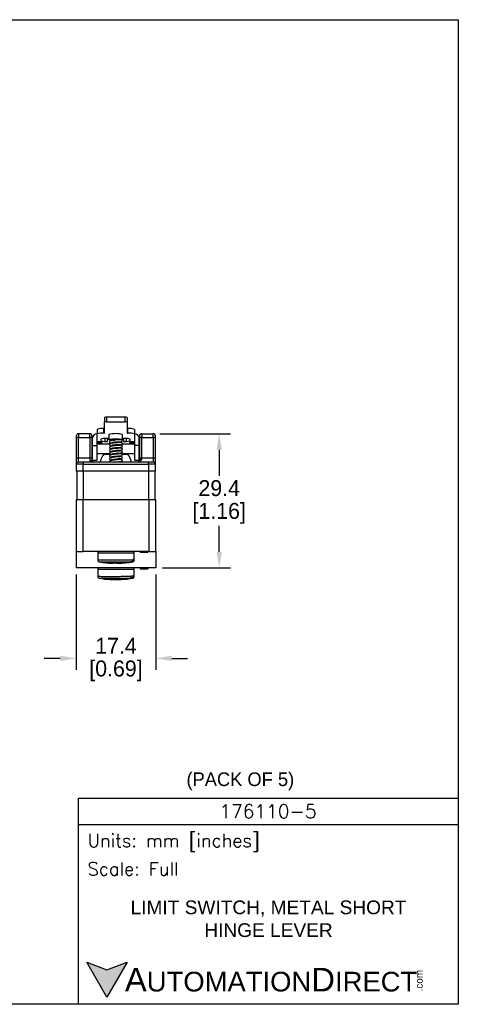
# Model space of a CAD drawing. Header units: inches. Extents: x 0 to 279, y 0 to 216.
# Tile 7 of 7: x 183 to 279, y 0 to 216. Entities that reach past the tile are written whole.
import ezdxf

# ---------------------------------------------------------------- set-up
doc = ezdxf.new("R2010")
doc.units = ezdxf.units.IN
doc.header["$LTSCALE"] = 10
doc.header["$MEASUREMENT"] = 0
doc.layers.add('DIMENSIONS', color=140, linetype='Continuous')
doc.layers.add('TEXT', color=140, linetype='Continuous')
doc.styles.add('\\M+2ABAC\\M+2A6A11', font='txt')
doc.styles.add('ROMANS', font='romans.shx')
doc.dimstyles.get("Standard").update_dxf_attribs({"dimtxt": 3.5, "dimasz": 3.5, "dimexe": 2.5, "dimexo": 1.5, "dimgap": 1, "dimtad": 0, "dimtih": 1, "dimtoh": 1, "dimdec": 1, "dimzin": 0, "dimdsep": 46, "dimtxsty": 'Standard', "dimcen": 0, "dimadec": 0, "dimazin": 0, "dimtfac": 1, "dimtdec": 1, "dimtofl": 0, "dimtmove": 0, "dimatfit": 3, "dimfxl": 0, "dimtolj": 1, "dimtzin": 0, "dimarcsym": 0})

# ---------------------------------------------------------------- blocks, each defined once
blk = doc.blocks.new('*D23')
at = {"layer": 'DEFPOINTS', "color": 0}
for p in [(195.56, 95.71), (213.01, 95.71), (213.01, 75.86)]:
    blk.add_point(p, dxfattribs=at)
at = {"layer": 'DIMENSIONS', "color": 0, "lineweight": -2}
for p, q in [((195.56, 94.21), (195.56, 73.36)), ((213.01, 94.21), (213.01, 73.36)), ((192.06, 75.86), (188.56, 75.86)), ((216.51, 75.86), (220.01, 75.86))]:
    blk.add_line(p, q, dxfattribs=at)
at = {"layer": 'DIMENSIONS', "color": 0}
for points in [[(192.06, 76.45), (192.06, 75.28), (195.56, 75.86)], [(216.51, 76.45), (216.51, 75.28), (213.01, 75.86)]]:
    blk.add_solid(points, dxfattribs=at)
at = {"layer": 'DIMENSIONS', "color": 0, "char_height": 3.5, "attachment_point": 5}
for s, insert in [('\\A1;17.4', (204.28, 78.61)), ('\\A1;[0.69]', (204.28, 73.11))]:
    blk.add_mtext(s, dxfattribs=dict(at, insert=insert))
blk = doc.blocks.new('*D24')
at = {"layer": 'DEFPOINTS', "color": 0}
for p in [(212.43, 125.11), (226.93, 125.11), (213.01, 95.71)]:
    blk.add_point(p, dxfattribs=at)
at = {"layer": 'DIMENSIONS', "color": 0, "lineweight": -2}
for p, q in [((213.93, 125.11), (229.43, 125.11)), ((226.93, 121.61), (226.93, 115.91)), ((226.93, 99.21), (226.93, 104.91)), ((214.51, 95.71), (229.43, 95.71))]:
    blk.add_line(p, q, dxfattribs=at)
at = {"layer": 'DIMENSIONS', "color": 0}
for points in [[(226.35, 121.61), (227.52, 121.61), (226.93, 125.11)], [(226.35, 99.21), (227.52, 99.21), (226.93, 95.71)]]:
    blk.add_solid(points, dxfattribs=at)
at = {"layer": 'DIMENSIONS', "color": 0, "char_height": 3.5, "attachment_point": 5}
for s, insert in [('\\A1;29.4', (226.93, 113.16)), ('\\A1;[1.16]', (226.93, 107.66))]:
    blk.add_mtext(s, dxfattribs=dict(at, insert=insert))

msp = doc.modelspace()

# ---------------------------------------------------------------- hatches: boundary and pattern name
at = {"layer": 'TEXT'}
msp.add_hatch(color=256, dxfattribs=at).paths.add_polyline_path([(206.74, 9.21), (202.31, 7.59), (197.87, 9.21), (202.31, 1.53)])

# ---------------------------------------------------------------- linework, layer by layer
for p, q in [((201.74, 128.69), (201.74, 127.69)), ((201.74, 125.23), (201.74, 127.69)), ((202.24, 128.74), (202.24, 127.75)), ((206.24, 128.74), (202.24, 128.74)), ((202.24, 127.75), (206.24, 127.75)), ((206.24, 128.74), (206.24, 127.75)), ((206.74, 128.69), (206.74, 127.69)), ((206.74, 127.69), (206.74, 125.23)), ((200.14, 126.06), (200.14, 125.07)), ((201.64, 125.23), (201.64, 126.23)), ((201.64, 126.23), (201.74, 126.23)), ((201.64, 125.23), (201.74, 125.23)), ((206.84, 126.23), (206.74, 126.23)), ((206.74, 125.23), (206.84, 125.23)), ((206.84, 126.23), (206.84, 125.23)), ((208.34, 126.06), (208.34, 125.07)), ((195.56, 124.61), (195.56, 124.19)), ((195.56, 124.19), (195.56, 119.67)), ((196.06, 125.11), (196.06, 124.27)), ((198.56, 125.11), (196.06, 125.11)), ((196.06, 119.75), (196.06, 124.27)), ((196.06, 124.27), (198.56, 124.27)), ((198.56, 124.27), (198.56, 125.11)), ((198.56, 124.27), (198.56, 119.75)), ((199.06, 124.19), (199.06, 124.61)), ((199.06, 119.67), (199.06, 124.19)), ((199.14, 122.53), (199.14, 124.13)), ((200.14, 124.13), (200.14, 125.07)), ((200.14, 122.53), (200.14, 124.13)), ((200.97, 123.93), (200.97, 123.52)), ((200.97, 123.52), (201.82, 123.41)), ((201.82, 124.04), (201.82, 123.41)), ((201.82, 123.41), (202.42, 123.41)), ((202.74, 124.04), (201.97, 124.04)), ((202.42, 124.04), (202.42, 123.82)), ((202.42, 123.41), (202.42, 123.82)), ((202.74, 124.91), (202.74, 123.82)), ((205.38, 123.81), (205.38, 123.82)), ((205.43, 123.82), (205.43, 123.82)), ((205.74, 123.82), (205.74, 124.91)), ((206.37, 124.04), (205.74, 124.04)), ((205.92, 123.82), (205.92, 124.04)), ((205.92, 123.82), (205.92, 123.41)), ((205.92, 123.41), (206.52, 123.41)), ((206.52, 124.04), (206.52, 123.41)), ((206.52, 123.41), (207.37, 123.52)), ((207.37, 123.52), (207.37, 123.93)), ((208.34, 125.07), (208.34, 124.13)), ((208.34, 124.13), (208.34, 122.53)), ((209.34, 122.53), (209.34, 124.13)), ((209.43, 124.61), (209.43, 124.19)), ((209.43, 124.19), (209.43, 119.67)), ((209.93, 125.11), (209.93, 124.27)), ((209.93, 125.11), (212.43, 125.11)), ((209.93, 119.75), (209.93, 124.27)), ((209.93, 124.27), (212.43, 124.27)), ((212.43, 124.27), (212.43, 125.11)), ((212.43, 124.27), (212.43, 119.75)), ((212.93, 124.19), (212.93, 124.61)), ((212.93, 119.67), (212.93, 124.19)), ((199.14, 122.85), (199.06, 122.85)), ((199.14, 122.53), (200.14, 122.53)), ((202.95, 122.85), (200.14, 122.85)), ((203.08, 121.19), (203.07, 121.07)), ((203.17, 121.77), (203.16, 121.73)), ((204.51, 122.6), (203.55, 122.6)), ((205.2, 122.6), (204.51, 122.6)), ((205.29, 121.99), (205.27, 122.13)), ((205.38, 121.38), (205.36, 121.51)), ((205.41, 122.75), (205.41, 122.76)), ((205.46, 120.74), (205.44, 120.91)), ((208.34, 122.85), (205.63, 122.85)), ((209.34, 122.53), (208.34, 122.53)), ((209.43, 122.85), (209.34, 122.85)), ((195.56, 119.67), (195.56, 118.41)), ((196.06, 118.91), (196.06, 119.75)), ((198.56, 119.75), (196.06, 119.75)), ((197.06, 118.91), (196.06, 118.91)), ((197.06, 118.91), (197.06, 118.41)), ((211.43, 118.91), (197.06, 118.91)), ((198.56, 119.75), (198.56, 118.91)), ((199.06, 119.32), (199.05, 119.37)), ((199.06, 120.79), (199.14, 120.79)), ((199.06, 119.41), (199.06, 119.67)), ((199.14, 119.35), (200.14, 119.35)), ((200.14, 120.79), (202.89, 120.79)), ((201.74, 120.55), (201.74, 120.79)), ((203.01, 120.63), (203, 120.55)), ((205.46, 120.79), (208.34, 120.79)), ((206.74, 120.79), (206.74, 120.55)), ((208.34, 119.35), (209.34, 119.35)), ((209.34, 120.79), (209.43, 120.79)), ((209.43, 119.67), (209.43, 119.41)), ((209.43, 118.91), (209.43, 119)), ((209.93, 119.58), (209.93, 119.75)), ((212.43, 119.75), (209.93, 119.75)), ((211.43, 118.41), (211.43, 118.91)), ((212.43, 118.91), (211.43, 118.91)), ((212.43, 119.75), (212.43, 118.91)), ((212.93, 118.41), (212.93, 119.67)), ((197.06, 118.41), (195.56, 118.41)), ((195.56, 118.41), (195.56, 116.91)), ((197.06, 116.91), (195.56, 116.91)), ((195.66, 116.91), (195.66, 110.61)), ((197.06, 118.41), (211.43, 118.41)), ((197.06, 116.91), (197.06, 118.41)), ((211.43, 116.91), (197.06, 116.91)), ((197.16, 110.61), (197.16, 116.91)), ((211.41, 116.91), (211.41, 110.61)), ((211.43, 118.41), (211.43, 116.91)), ((212.93, 118.41), (211.43, 118.41)), ((212.93, 116.91), (211.43, 116.91)), ((212.91, 110.61), (212.91, 116.91)), ((212.93, 116.91), (212.93, 118.41)), ((195.56, 110.61), (195.56, 99.31)), ((197.06, 110.61), (195.56, 110.61)), ((197.06, 99.31), (197.06, 110.61)), ((211.51, 110.61), (197.06, 110.61)), ((211.51, 110.61), (211.51, 99.31)), ((213.01, 110.61), (211.51, 110.61)), ((213.01, 99.31), (213.01, 110.61)), ((195.56, 99.31), (197.06, 99.31)), ((195.56, 99.31), (195.56, 95.71)), ((211.51, 99.31), (197.06, 99.31)), ((200.28, 99.31), (200.28, 98.91)), ((200.28, 98.91), (200.28, 97.47)), ((208.28, 98.91), (200.28, 98.91)), ((208.25, 97.51), (207.98, 97.51)), ((208.25, 97.48), (208.28, 97.47)), ((208.28, 98.91), (208.28, 99.31)), ((208.28, 97.47), (208.28, 98.91)), ((209.56, 99.11), (209.56, 99.31)), ((210.06, 99.11), (210.06, 99.31)), ((210.06, 99.11), (210.11, 99.11)), ((210.11, 99.11), (210.11, 99.31)), ((210.42, 99.11), (210.42, 99.31)), ((210.68, 99.11), (210.68, 99.31)), ((210.68, 99.11), (210.74, 99.11)), ((210.74, 99.11), (210.74, 99.31)), ((211.31, 99.11), (211.31, 99.31)), ((211.51, 99.31), (213.01, 99.31)), ((213.01, 99.31), (213.01, 95.71)), ((213.01, 95.71), (195.56, 95.71)), ((200.28, 95.71), (200.28, 95.31)), ((200.28, 95.31), (200.28, 93.86)), ((208.28, 95.31), (200.28, 95.31)), ((200.61, 97.04), (207.65, 97.04)), ((203.7, 96.73), (203.6, 96.73)), ((203.64, 96.8), (203.64, 96.78)), ((203.65, 96.77), (203.64, 96.78)), ((203.65, 96.77), (203.65, 96.8)), ((203.69, 96.78), (203.65, 96.78)), ((203.69, 96.8), (203.69, 96.78)), ((204.06, 96.78), (204.06, 96.8)), ((204.16, 96.8), (204.06, 96.78)), ((207.93, 97.04), (207.96, 97.04)), ((208.28, 95.31), (208.28, 95.71)), ((208.28, 93.86), (208.28, 95.31)), ((209.56, 95.71), (209.56, 95.51)), ((210.44, 95.71), (210.44, 95.51)), ((211.31, 95.71), (211.31, 95.51)), ((200.61, 93.44), (207.33, 93.44)), ((203.53, 93.2), (203.53, 93.13)), ((203.56, 93.12), (203.56, 93.2)), ((203.82, 93.18), (203.56, 93.2)), ((203.84, 93.13), (203.56, 93.14)), ((203.82, 93.2), (203.82, 93.18)), ((204.28, 93.14), (204.17, 93.13)), ((205.57, 93.14), (205.2, 93.13)), ((208.09, 93.91), (207.65, 93.91)), ((207.8, 93.44), (207.96, 93.44))]:
    msp.add_line(p, q)
at = {"flags": 128}
for points in [[(200.14, 123.1), (200.37, 123.1), (200.59, 123.11), (200.79, 123.12), (200.96, 123.14), (201.1, 123.16), (201.19, 123.18), (201.24, 123.21), (201.24, 123.23), (201.19, 123.25), (201.1, 123.28), (200.96, 123.3), (200.79, 123.31), (200.59, 123.33), (200.37, 123.33), (200.14, 123.34)], [(202.94, 123.74), (202.92, 123.74), (202.82, 123.77), (202.76, 123.8), (202.74, 123.83), (202.78, 123.86), (202.86, 123.88), (202.99, 123.91), (203.16, 123.93), (203.36, 123.95), (203.59, 123.97), (203.84, 123.98), (204.11, 123.98), (204.38, 123.98), (204.64, 123.98), (204.89, 123.97), (205.12, 123.95), (205.33, 123.93), (205.5, 123.91), (205.62, 123.88), (205.71, 123.86), (205.74, 123.83), (205.73, 123.8), (205.67, 123.77), (205.63, 123.76)], [(204.24, 123.91), (204.45, 123.91), (204.64, 123.9), (204.81, 123.89), (204.94, 123.87), (205.04, 123.85), (205.09, 123.83), (205.09, 123.81), (205.08, 123.8)], [(208.34, 123.34), (208.11, 123.33), (207.9, 123.33), (207.7, 123.31), (207.53, 123.3), (207.39, 123.28), (207.3, 123.25), (207.25, 123.23), (207.25, 123.21), (207.3, 123.18), (207.39, 123.16), (207.53, 123.14), (207.7, 123.12), (207.9, 123.11), (208.11, 123.1), (208.34, 123.1)], [(203.27, 121.3), (203.27, 121.29), (203.3, 121.3), (203.37, 121.32), (203.52, 121.35), (203.75, 121.38), (204.07, 121.42), (204.49, 121.45), (204.71, 121.47), (204.93, 121.48), (205.14, 121.5), (205.31, 121.51), (205.43, 121.52), (205.48, 121.53), (205.48, 121.53)], [(205.2, 122.6), (205.18, 122.69), (205.16, 122.74)], [(209.43, 119.41), (209.44, 119.44), (209.47, 119.47), (209.51, 119.5), (209.57, 119.53), (209.65, 119.55), (209.74, 119.56), (209.83, 119.57), (209.93, 119.58)], [(203.7, 96.73), (203.7, 96.73), (203.7, 96.73), (203.69, 96.73), (203.69, 96.74), (203.69, 96.75), (203.69, 96.76), (203.69, 96.77), (203.69, 96.78)], [(203.84, 93.13), (203.84, 93.13), (203.83, 93.13), (203.83, 93.13), (203.82, 93.14), (203.82, 93.15), (203.82, 93.16), (203.82, 93.17), (203.82, 93.18)], [(205.2, 93.13), (205.19, 93.13), (205.19, 93.13), (205.19, 93.13), (205.18, 93.14), (205.18, 93.15), (205.18, 93.15)], [(207.77, 93.49), (207.77, 93.48), (207.78, 93.47), (207.78, 93.46), (207.78, 93.45), (207.79, 93.45), (207.79, 93.44), (207.8, 93.44), (207.8, 93.44)]]:
    msp.add_lwpolyline(points, dxfattribs=at)
for centre, radius, start, end in [((202.12, 127.54), 1.2, 84.108, 108.229), ((202.12, 126.55), 1.2, 84.108, 108.229), ((206.37, 127.54), 1.2, 71.771, 95.892), ((206.37, 126.55), 1.2, 71.771, 95.892), ((201.27, 122.64), 3.61, 84.108, 108.2292), ((201.27, 121.64), 3.61, 84.108, 108.2292), ((207.21, 122.64), 3.61, 71.7708, 95.892), ((207.21, 121.64), 3.61, 71.7708, 95.892), ((196.06, 124.61), 0.5, 90, 180), ((195.94, 123.42), 0.853, 81.7927, 116.3018), ((198.56, 124.61), 0.5, 0, 90), ((198.68, 123.42), 0.853, 63.6983, 98.2072), ((200.14, 124.12), 0.997, 89.8321, 179.8313), ((201.72, 121.64), 2.41, 84.1075, 108.2297), ((202.69, 123.03), 0.833, 86.261, 108.7419), ((204.24, 119.8), 5.33, 73.6593, 106.3407), ((203.89, 125.03), 1.31, 247.8582, 276.2132), ((205.75, 123.45), 0.41, 65.7888, 91.3648), ((206.62, 121.64), 2.41, 71.7703, 95.8925), ((208.35, 124.12), 0.997, 0.1686, 90.168), ((209.93, 124.61), 0.5, 90, 180), ((209.81, 123.42), 0.853, 81.7928, 116.3017), ((212.43, 124.61), 0.5, 0, 90), ((212.55, 123.42), 0.853, 63.6983, 98.2072), ((195.94, 118.91), 0.853, 81.7934, 116.3015), ((196.06, 118.41), 0.5, 90, 180), ((198.68, 118.91), 0.853, 63.6986, 98.2065), ((199.56, 119.41), 0.5, 180, 270), ((208.93, 119.41), 0.5, 270, 0), ((209.81, 118.91), 0.853, 81.7935, 116.3014), ((212.55, 118.91), 0.853, 63.6986, 98.2065), ((212.43, 118.41), 0.5, 0, 90), ((204.13, 115.6), 18.89, 259.244, 264.067), ((203.59, 96.78), 0.0496, 269.798, 0.3782), ((204.01, 96.77), 0.0486, 269.6142, 1.6476), ((204.43, 115.6), 18.89, 275.9438, 280.756), ((207.98, 97.09), 0.0649, 179.9081, 229.0334), ((204.13, 112), 18.89, 259.244, 266.538), ((204.17, 93.17), 0.0468, 271.5382, 3.8929), ((205.08, 93.17), 0.0442, 222.5903, 270.429), ((204.43, 112), 18.89, 273.4547, 280.756)]:
    msp.add_arc(centre, radius, start, end)
for points, knots in [([(205.35, 123.81), (205.32, 123.81), (205.26, 123.81), (205.08, 123.81), (204.82, 123.79), (204.48, 123.77), (204.17, 123.75), (203.91, 123.72), (203.7, 123.7), (203.54, 123.67), (203.38, 123.64), (203.21, 123.6), (203.05, 123.55), (202.96, 123.49), (202.91, 123.41), (202.88, 123.33), (202.88, 123.22), (202.93, 123.13), (202.98, 123.08), (203.03, 123.05), (203.08, 123.02), (203.14, 123), (203.19, 122.98), (203.21, 122.98)], [0, 0, 0, 0, 0.052363, 0.102355, 0.195282, 0.278714, 0.352556, 0.416733, 0.47119, 0.515886, 0.55153, 0.620097, 0.691136, 0.753111, 0.773221, 0.79673, 0.831642, 0.865154, 0.889471, 0.911276, 0.94157, 0.973831, 1, 1, 1, 1]), ([(205.41, 123.2), (205.37, 123.2), (205.3, 123.19), (205.1, 123.19), (204.87, 123.17), (204.64, 123.16), (204.41, 123.14), (204.14, 123.12), (203.87, 123.09), (203.63, 123.06), (203.45, 123.04), (203.3, 123.01), (203.16, 122.97), (203.05, 122.93), (202.95, 122.86), (202.89, 122.75), (202.88, 122.65), (202.91, 122.56), (202.98, 122.46), (203.09, 122.41), (203.18, 122.38), (203.23, 122.37)], [0, 0, 0, 0, 0.074502, 0.144024, 0.208506, 0.267662, 0.321525, 0.370157, 0.450996, 0.510415, 0.553792, 0.599945, 0.650777, 0.703891, 0.751466, 0.79718, 0.820826, 0.843675, 0.88374, 0.945795, 1, 1, 1, 1]), ([(202.9, 123.81), (202.91, 123.8), (202.93, 123.74), (202.99, 123.69), (203.08, 123.63), (203.16, 123.61), (203.2, 123.6)], [0, 0, 0, 0, 0.099291, 0.404581, 0.712007, 1, 1, 1, 1]), ([(203.28, 123.16), (203.28, 123.16), (203.28, 123.16), (203.31, 123.17), (203.39, 123.19), (203.52, 123.22), (203.66, 123.24), (203.85, 123.27), (204.1, 123.29), (204.41, 123.32), (204.75, 123.34), (205.03, 123.36), (205.23, 123.37), (205.31, 123.37), (205.34, 123.37)], [0, 0, 0, 0, 0.013478, 0.063666, 0.166218, 0.218994, 0.282467, 0.361659, 0.456658, 0.567801, 0.695175, 0.839198, 0.917495, 1, 1, 1, 1]), ([(203.29, 123.78), (203.29, 123.78), (203.3, 123.78), (203.37, 123.8), (203.5, 123.83), (203.73, 123.87), (204.06, 123.92), (204.28, 123.93), (204.38, 123.94)], [0, 0, 0, 0, 0.099358, 0.207175, 0.319228, 0.554962, 0.806158, 1, 1, 1, 1]), ([(205.45, 123.2), (205.45, 123.2), (205.44, 123.21), (205.33, 123.21), (205.1, 123.22), (204.8, 123.23), (204.5, 123.25), (204.26, 123.27), (204.12, 123.29), (204.07, 123.29)], [0, 0, 0, 0, 0.079347, 0.288306, 0.476777, 0.645397, 0.794085, 0.923159, 1, 1, 1, 1]), ([(205.39, 123.37), (205.43, 123.37), (205.5, 123.38), (205.55, 123.39), (205.58, 123.41), (205.6, 123.42), (205.6, 123.43), (205.61, 123.43), (205.62, 123.44), (205.63, 123.46), (205.66, 123.49), (205.68, 123.55), (205.68, 123.62), (205.67, 123.68), (205.65, 123.71), (205.64, 123.72), (205.63, 123.73), (205.62, 123.74), (205.61, 123.76), (205.58, 123.78), (205.53, 123.8), (205.44, 123.82), (205.35, 123.81), (205.29, 123.81)], [0, 0, 0, 0, 0.1698831, 0.2795807, 0.3104262, 0.3201905, 0.3239763, 0.3273321, 0.3373371, 0.3481323, 0.3744651, 0.4164024, 0.4653275, 0.5086434, 0.5279486, 0.5369749, 0.5456096, 0.5550103, 0.5661369, 0.5954807, 0.6868875, 0.8223477, 1, 1, 1, 1]), ([(205.29, 123.37), (205.31, 123.37), (205.36, 123.37), (205.38, 123.37), (205.38, 123.38), (205.38, 123.38)], [0, 0, 0, 0, 0.532961, 0.960976, 1, 1, 1, 1]), ([(205.37, 123.37), (205.38, 123.37), (205.44, 123.37), (205.48, 123.37), (205.47, 123.37), (205.47, 123.37)], [0, 0, 0, 0, 0.14202, 0.730837, 1, 1, 1, 1]), ([(205.42, 122.75), (205.45, 122.76), (205.51, 122.76), (205.6, 122.8), (205.65, 122.86), (205.67, 122.91), (205.68, 122.95), (205.68, 122.99), (205.68, 123.03), (205.67, 123.06), (205.66, 123.09), (205.63, 123.13), (205.59, 123.16), (205.51, 123.2), (205.45, 123.2), (205.41, 123.2)], [0, 0, 0, 0, 0.139474, 0.265888, 0.374986, 0.424141, 0.469902, 0.512395, 0.552156, 0.573065, 0.596405, 0.651909, 0.72042, 0.80176, 1, 1, 1, 1]), ([(199.14, 119.36), (199.14, 119.36), (199.14, 119.36), (199.14, 119.46), (199.14, 119.63), (199.14, 119.88), (199.14, 120.2), (199.14, 120.59), (199.14, 121.09), (199.14, 121.73), (199.14, 122.26), (199.14, 122.53)], [0, 0, 0, 0, 0.081367, 0.189637, 0.297907, 0.403063, 0.508217, 0.616422, 0.724625, 0.861496, 1, 1, 1, 1]), ([(200.14, 119.36), (200.14, 119.36), (200.14, 119.36), (200.14, 119.46), (200.14, 119.63), (200.14, 119.88), (200.14, 120.2), (200.14, 120.59), (200.14, 121.09), (200.14, 121.73), (200.14, 122.26), (200.14, 122.53)], [0, 0, 0, 0, 0.081367, 0.189637, 0.297907, 0.403063, 0.508217, 0.616422, 0.724625, 0.861496, 1, 1, 1, 1]), ([(205.44, 122.59), (205.42, 122.58), (205.38, 122.58), (205.24, 122.57), (205.07, 122.56), (204.87, 122.55), (204.66, 122.54), (204.37, 122.52), (204.04, 122.49), (203.7, 122.45), (203.45, 122.41), (203.27, 122.38), (203.13, 122.34), (203.05, 122.31), (202.96, 122.25), (202.92, 122.19), (202.89, 122.12), (202.88, 122.01), (202.93, 121.9), (203, 121.84), (203.1, 121.79), (203.19, 121.77), (203.24, 121.75)], [0, 0, 0, 0, 0.06307, 0.123414, 0.18109, 0.235889, 0.287761, 0.336888, 0.426046, 0.503987, 0.57014, 0.624288, 0.667434, 0.72792, 0.762307, 0.778671, 0.798582, 0.829037, 0.864057, 0.897375, 0.931531, 1, 1, 1, 1]), ([(205.43, 121.97), (205.43, 121.97), (205.41, 121.96), (205.28, 121.95), (205.09, 121.94), (204.86, 121.93), (204.62, 121.91), (204.37, 121.89), (204.14, 121.87), (203.87, 121.85), (203.61, 121.81), (203.37, 121.78), (203.22, 121.75), (203.11, 121.71), (203.02, 121.67), (202.96, 121.62), (202.91, 121.55), (202.88, 121.47), (202.89, 121.41), (202.9, 121.35), (202.93, 121.29), (202.98, 121.25), (203.03, 121.21), (203.08, 121.19), (203.16, 121.16), (203.22, 121.14), (203.27, 121.13), (203.27, 121.13)], [0, 0, 0, 0, 0.065573, 0.133389, 0.197549, 0.257768, 0.314225, 0.366716, 0.415385, 0.460195, 0.537521, 0.598551, 0.647634, 0.691102, 0.729664, 0.765898, 0.786225, 0.807943, 0.826056, 0.839552, 0.85849, 0.8757, 0.895308, 0.923025, 0.958952, 0.998527, 1, 1, 1, 1]), ([(205.38, 121.34), (205.38, 121.34), (205.38, 121.34), (205.34, 121.34), (205.23, 121.33), (205.05, 121.32), (204.81, 121.3), (204.54, 121.28), (204.29, 121.26), (204.05, 121.24), (203.83, 121.22), (203.62, 121.19), (203.41, 121.16), (203.23, 121.13), (203.11, 121.09), (203.01, 121.05), (202.94, 120.99), (202.89, 120.91), (202.88, 120.82), (202.9, 120.73), (202.97, 120.63), (203.08, 120.57), (203.19, 120.54), (203.28, 120.52), (203.3, 120.52)], [0, 0, 0, 0, 0.012632, 0.050823, 0.104909, 0.172416, 0.237856, 0.298266, 0.353705, 0.40404, 0.452224, 0.50369, 0.558944, 0.618096, 0.676349, 0.722622, 0.759779, 0.780012, 0.802978, 0.829993, 0.8603, 0.919226, 0.974135, 1, 1, 1, 1]), ([(203.27, 122.53), (203.27, 122.53), (203.27, 122.53), (203.3, 122.55), (203.4, 122.57), (203.6, 122.61), (203.88, 122.65), (204.18, 122.68), (204.52, 122.71), (204.88, 122.73), (205.15, 122.74), (205.33, 122.75), (205.38, 122.75), (205.41, 122.75)], [0, 0, 0, 0, 0.0210618, 0.0651538, 0.1185212, 0.2602286, 0.3507745, 0.4540757, 0.5704803, 0.700017, 0.8431809, 0.9198923, 1, 1, 1, 1]), ([(203.27, 121.91), (203.27, 121.92), (203.28, 121.92), (203.36, 121.94), (203.52, 121.97), (203.72, 122), (203.96, 122.03), (204.21, 122.06), (204.46, 122.08), (204.72, 122.1), (204.96, 122.11), (205.18, 122.12), (205.35, 122.13), (205.45, 122.14), (205.51, 122.15), (205.56, 122.17), (205.6, 122.19), (205.63, 122.21), (205.65, 122.24), (205.67, 122.28), (205.69, 122.35), (205.69, 122.41), (205.66, 122.47), (205.63, 122.51), (205.59, 122.55), (205.53, 122.58), (205.48, 122.59), (205.45, 122.59)], [0, 0, 0, 0, 0.03052, 0.0886, 0.156998, 0.224501, 0.290705, 0.355079, 0.419194, 0.485887, 0.555194, 0.627464, 0.702602, 0.771003, 0.819776, 0.837656, 0.852737, 0.860696, 0.870401, 0.882237, 0.897154, 0.918681, 0.931771, 0.945824, 0.960244, 0.974411, 1, 1, 1, 1]), ([(203.27, 120.68), (203.27, 120.68), (203.27, 120.67), (203.3, 120.69), (203.37, 120.7), (203.49, 120.72), (203.64, 120.75), (203.84, 120.77), (204.07, 120.79), (204.33, 120.82), (204.59, 120.84), (204.84, 120.86), (205.11, 120.87), (205.34, 120.89), (205.46, 120.9), (205.54, 120.93), (205.58, 120.95), (205.6, 120.96), (205.61, 120.97), (205.63, 120.98), (205.66, 121.02), (205.68, 121.07), (205.69, 121.13), (205.68, 121.19), (205.66, 121.26), (205.6, 121.32), (205.53, 121.36), (205.46, 121.37), (205.28, 121.39), (205.02, 121.4), (204.76, 121.42), (204.57, 121.44), (204.45, 121.44), (204.42, 121.45)], [0, 0, 0, 0, 0.000288, 0.037341, 0.072721, 0.106806, 0.143703, 0.184016, 0.227916, 0.27535, 0.325554, 0.373821, 0.419073, 0.500427, 0.568576, 0.59629, 0.608301, 0.612704, 0.614584, 0.616333, 0.625426, 0.640101, 0.648972, 0.657709, 0.674077, 0.688545, 0.702513, 0.737476, 0.813864, 0.892948, 0.935376, 0.97987, 1, 1, 1, 1]), ([(205.46, 122.59), (205.46, 122.59), (205.46, 122.59), (205.31, 122.6), (205.1, 122.61), (204.85, 122.63), (204.61, 122.64), (204.38, 122.66), (204.24, 122.67), (204.17, 122.68)], [0, 0, 0, 0, 0.145909, 0.336287, 0.506381, 0.656393, 0.786861, 0.897779, 1, 1, 1, 1]), ([(205.47, 121.98), (205.47, 121.98), (205.45, 121.98), (205.34, 121.99), (205.2, 122), (205, 122.01), (204.71, 122.03), (204.44, 122.05), (204.31, 122.06), (204.29, 122.06)], [0, 0, 0, 0, 0.1542551, 0.2988349, 0.4339975, 0.5594128, 0.7803392, 0.9640731, 1, 1, 1, 1]), ([(205.4, 122.76), (205.42, 122.76), (205.46, 122.76), (205.47, 122.76), (205.47, 122.76)], [0, 0, 0, 0, 0.2918274, 1, 1, 1, 1]), ([(205.45, 121.52), (205.48, 121.53), (205.54, 121.54), (205.62, 121.59), (205.67, 121.65), (205.69, 121.73), (205.69, 121.79), (205.67, 121.85), (205.63, 121.91), (205.54, 121.97), (205.46, 121.98), (205.42, 121.98)], [0, 0, 0, 0, 0.13604, 0.260183, 0.359328, 0.430387, 0.530784, 0.597137, 0.671864, 0.834468, 1, 1, 1, 1]), ([(208.34, 122.53), (208.34, 122.3), (208.34, 121.84), (208.34, 121.26), (208.34, 120.76), (208.34, 120.35), (208.34, 120), (208.34, 119.72), (208.34, 119.52), (208.34, 119.4), (208.34, 119.34), (208.34, 119.36), (208.34, 119.36)], [0, 0, 0, 0, 0.117711, 0.236456, 0.341673, 0.446891, 0.555168, 0.663446, 0.768642, 0.873838, 0.982092, 1, 1, 1, 1]), ([(209.34, 119.37), (209.34, 119.37), (209.34, 119.37), (209.34, 119.5), (209.34, 119.71), (209.34, 120.01), (209.34, 120.43), (209.34, 120.99), (209.34, 121.7), (209.34, 122.26), (209.34, 122.53)], [0, 0, 0, 0, 0.103816, 0.220476, 0.337078, 0.45179, 0.566446, 0.714364, 0.858949, 1, 1, 1, 1]), ([(198.61, 118.92), (198.61, 118.92), (198.64, 118.92), (198.68, 118.95), (198.75, 119), (198.82, 119.08), (198.9, 119.17), (198.96, 119.25), (199.03, 119.33), (199.05, 119.38), (199.06, 119.41)], [0, 0, 0, 0, 0.041685, 0.156532, 0.270224, 0.430732, 0.571698, 0.693071, 0.807778, 1, 1, 1, 1]), ([(199.06, 119.41), (199.06, 119.38), (199.06, 119.31), (199.06, 119.19), (199.06, 119.08), (199.06, 119), (199.06, 118.95), (199.06, 118.92), (199.06, 118.91), (199.06, 118.91)], [0, 0, 0, 0, 0.125624, 0.251122, 0.500225, 0.630443, 0.749577, 0.881522, 1, 1, 1, 1]), ([(201.68, 120.55), (201.64, 120.52), (201.56, 120.47), (201.43, 120.36), (201.29, 120.17), (201.17, 119.94), (201.06, 119.7), (200.97, 119.46), (200.89, 119.2), (200.82, 119.01), (200.79, 118.91)], [0, 0, 0, 0, 0.10263, 0.172267, 0.272874, 0.449082, 0.587427, 0.692501, 0.836816, 1, 1, 1, 1]), ([(203.18, 120.55), (203.17, 120.55), (203.03, 120.55), (202.78, 120.55), (202.44, 120.55), (202.16, 120.55), (201.93, 120.55), (201.78, 120.55), (201.69, 120.55), (201.7, 120.55), (201.7, 120.55)], [0, 0, 0, 0, 0.009395, 0.155352, 0.305523, 0.451581, 0.601843, 0.748079, 0.898538, 1, 1, 1, 1]), ([(205.43, 120.74), (205.43, 120.74), (205.44, 120.74), (205.36, 120.72), (205.16, 120.7), (204.89, 120.68), (204.6, 120.66), (204.32, 120.64), (204.08, 120.62), (203.88, 120.6), (203.71, 120.58), (203.59, 120.56), (203.5, 120.55), (203.39, 120.54), (203.26, 120.51), (203.12, 120.48), (203.02, 120.44), (202.94, 120.37), (202.89, 120.3), (202.88, 120.2), (202.9, 120.11), (202.94, 120.05), (203.01, 119.99), (203.08, 119.96), (203.2, 119.93), (203.29, 119.91), (203.34, 119.9)], [0, 0, 0, 0, 0.01856, 0.102737, 0.180211, 0.250997, 0.314938, 0.372165, 0.422413, 0.465495, 0.501412, 0.53019, 0.551814, 0.572204, 0.61817, 0.671852, 0.726539, 0.753189, 0.780004, 0.806594, 0.830204, 0.84677, 0.857962, 0.914711, 0.955762, 1, 1, 1, 1]), ([(205.37, 120.11), (205.37, 120.11), (205.37, 120.11), (205.34, 120.1), (205.29, 120.1), (205.2, 120.08), (205.07, 120.07), (204.85, 120.05), (204.53, 120.03), (204.14, 120), (203.79, 119.96), (203.51, 119.93), (203.31, 119.9), (203.16, 119.87), (203.08, 119.85), (203.03, 119.82), (203.02, 119.82), (203.01, 119.81), (203, 119.8), (202.99, 119.8), (202.97, 119.78), (202.94, 119.76), (202.91, 119.72), (202.89, 119.67), (202.87, 119.59), (202.89, 119.51), (202.95, 119.42), (203.06, 119.35), (203.17, 119.32), (203.31, 119.3), (203.39, 119.29)], [0, 0, 0, 0, 0.009727, 0.033427, 0.065123, 0.104894, 0.1507, 0.195829, 0.282782, 0.365435, 0.441712, 0.510349, 0.571467, 0.625124, 0.669975, 0.704992, 0.718593, 0.721332, 0.72404, 0.727071, 0.730734, 0.739922, 0.750904, 0.76393, 0.778222, 0.804771, 0.828086, 0.868357, 0.929731, 1, 1, 1, 1]), ([(205.36, 119.49), (205.36, 119.49), (205.37, 119.49), (205.35, 119.48), (205.27, 119.47), (205.08, 119.45), (204.81, 119.43), (204.48, 119.4), (204.13, 119.37), (203.8, 119.34), (203.54, 119.31), (203.34, 119.28), (203.19, 119.26), (203.06, 119.22), (202.98, 119.18), (202.91, 119.11), (202.89, 119.04), (202.87, 118.98), (202.89, 118.93), (202.9, 118.91)], [0, 0, 0, 0, 0.004662, 0.027612, 0.093957, 0.181748, 0.273399, 0.368091, 0.464552, 0.555281, 0.63803, 0.713132, 0.781069, 0.844729, 0.90655, 0.93831, 0.95547, 0.973357, 1, 1, 1, 1]), ([(203.24, 119.43), (203.24, 119.43), (203.24, 119.43), (203.26, 119.44), (203.34, 119.45), (203.51, 119.48), (203.79, 119.52), (204.17, 119.55), (204.58, 119.59), (204.91, 119.61), (205.13, 119.63), (205.3, 119.65), (205.42, 119.66), (205.48, 119.68), (205.54, 119.69), (205.58, 119.72), (205.62, 119.75), (205.65, 119.79), (205.68, 119.85), (205.68, 119.91), (205.68, 119.96), (205.66, 120.01), (205.64, 120.04), (205.61, 120.07), (205.59, 120.09), (205.58, 120.1), (205.57, 120.1), (205.56, 120.11), (205.54, 120.12), (205.53, 120.12), (205.47, 120.14), (205.35, 120.16), (205.17, 120.18), (204.95, 120.2), (204.78, 120.21), (204.68, 120.22), (204.67, 120.22)], [0, 0, 0, 0, 0.003928, 0.021663, 0.068835, 0.125649, 0.190442, 0.262951, 0.339816, 0.419228, 0.460137, 0.500287, 0.562419, 0.599219, 0.615613, 0.630842, 0.639095, 0.650101, 0.666064, 0.675532, 0.684893, 0.694047, 0.702928, 0.711139, 0.714443, 0.717288, 0.719839, 0.722299, 0.724869, 0.742196, 0.783096, 0.837005, 0.890842, 0.943174, 0.994611, 1, 1, 1, 1]), ([(203.27, 120.06), (203.27, 120.06), (203.27, 120.06), (203.34, 120.08), (203.46, 120.1), (203.64, 120.12), (203.85, 120.15), (204.09, 120.17), (204.33, 120.19), (204.61, 120.21), (204.9, 120.23), (205.17, 120.26), (205.38, 120.28), (205.48, 120.29), (205.48, 120.3), (205.48, 120.3)], [0, 0, 0, 0, 0.0239015, 0.0996288, 0.1641127, 0.2239374, 0.31695, 0.3781605, 0.449364, 0.5304901, 0.6214138, 0.7224825, 0.8337626, 0.9556327, 1, 1, 1, 1]), ([(203.99, 118.91), (204.06, 118.92), (204.22, 118.93), (204.48, 118.95), (204.74, 118.97), (204.97, 118.99), (205.17, 119.01), (205.32, 119.03), (205.44, 119.05), (205.54, 119.08), (205.61, 119.12), (205.65, 119.18), (205.68, 119.24), (205.68, 119.29), (205.68, 119.34), (205.66, 119.4), (205.62, 119.45), (205.55, 119.5), (205.49, 119.52), (205.42, 119.54), (205.3, 119.56), (205.12, 119.58), (204.94, 119.59), (204.82, 119.6), (204.79, 119.6)], [0, 0, 0, 0, 0.060522, 0.128403, 0.197661, 0.266501, 0.331607, 0.393282, 0.453096, 0.515797, 0.547731, 0.577222, 0.592003, 0.607033, 0.621561, 0.635199, 0.659543, 0.68108, 0.722253, 0.770052, 0.828524, 0.897888, 0.976128, 1, 1, 1, 1]), ([(205.42, 120.76), (205.36, 120.77), (205.25, 120.78), (204.96, 120.8), (204.72, 120.82), (204.58, 120.83), (204.54, 120.83)], [0, 0, 0, 0, 0.330006, 0.637777, 0.922335, 1, 1, 1, 1]), ([(205.49, 118.91), (205.46, 118.92), (205.4, 118.93), (205.28, 118.95), (205.11, 118.97), (204.96, 118.98), (204.9, 118.99)], [0, 0, 0, 0, 0.194531, 0.45133, 0.76124, 1, 1, 1, 1]), ([(205.47, 120.3), (205.48, 120.3), (205.51, 120.3), (205.55, 120.32), (205.6, 120.34), (205.63, 120.37), (205.66, 120.42), (205.68, 120.47), (205.69, 120.54), (205.67, 120.61), (205.63, 120.68), (205.52, 120.76), (205.4, 120.77), (205.31, 120.77)], [0, 0, 0, 0, 0.046411, 0.090009, 0.110798, 0.178127, 0.217419, 0.270251, 0.33557, 0.407853, 0.485542, 0.593327, 1, 1, 1, 1]), ([(206.8, 120.55), (206.8, 120.55), (206.79, 120.55), (206.68, 120.55), (206.51, 120.55), (206.27, 120.55), (206, 120.55), (205.78, 120.55), (205.68, 120.55)], [0, 0, 0, 0, 0.162089, 0.3367, 0.506641, 0.681493, 0.851567, 1, 1, 1, 1]), ([(207.7, 118.91), (207.67, 119), (207.61, 119.17), (207.51, 119.45), (207.42, 119.7), (207.31, 119.94), (207.23, 120.11), (207.14, 120.24), (207.06, 120.34), (206.94, 120.45), (206.86, 120.51), (206.8, 120.55)], [0, 0, 0, 0, 0.144799, 0.269745, 0.45461, 0.562831, 0.676476, 0.734695, 0.796235, 0.875891, 1, 1, 1, 1]), ([(209.43, 119), (209.56, 119.05), (209.68, 119.12), (209.86, 119.31), (209.93, 119.43), (209.93, 119.58)], [0, 0, 0, 0, 0.5, 0.5, 1, 1, 1, 1]), ([(209.43, 119.41), (209.43, 119.39), (209.43, 119.35), (209.43, 119.3), (209.43, 119.24), (209.43, 119.18), (209.43, 119.12), (209.43, 119.05), (209.43, 119.02), (209.43, 119)], [0, 0, 0, 0, 0.090815, 0.249737, 0.381837, 0.499923, 0.749935, 0.883893, 1, 1, 1, 1]), ([(200.28, 97.48), (200.28, 97.42), (200.29, 97.31), (200.37, 97.17), (200.48, 97.08), (200.57, 97.05), (200.61, 97.04)], [0, 0, 0, 0, 0.268474, 0.557682, 0.785572, 1, 1, 1, 1]), ([(200.29, 97.47), (200.29, 97.47), (200.3, 97.47), (200.41, 97.46), (200.65, 97.45), (201.04, 97.45), (201.52, 97.44), (202.07, 97.44), (202.65, 97.43), (203.24, 97.43), (203.84, 97.43), (204.46, 97.44), (205.11, 97.44), (205.77, 97.44), (206.43, 97.45), (207.05, 97.46), (207.49, 97.47), (207.79, 97.47), (207.91, 97.48), (207.97, 97.48)], [0, 0, 0, 0, 0.0414074, 0.0909966, 0.1628539, 0.2317648, 0.2977279, 0.3607426, 0.420808, 0.4779233, 0.5313681, 0.5868314, 0.6461199, 0.7092323, 0.7761668, 0.846922, 0.9214958, 0.9602689, 1, 1, 1, 1]), ([(207.65, 97.04), (207.67, 97.05), (207.71, 97.06), (207.76, 97.08), (207.81, 97.12), (207.85, 97.15), (207.89, 97.2), (207.92, 97.25), (207.94, 97.31), (207.96, 97.37), (207.97, 97.43), (207.97, 97.46), (207.97, 97.48)], [0, 0, 0, 0, 0.110077, 0.2156, 0.314491, 0.405126, 0.486384, 0.601156, 0.71444, 0.815606, 0.915829, 1, 1, 1, 1]), ([(208.24, 97.48), (208.24, 97.47), (208.24, 97.46), (208.23, 97.45), (208.22, 97.43), (208.2, 97.4), (208.19, 97.35), (208.16, 97.29), (208.11, 97.19), (208.02, 97.12), (207.93, 97.1), (207.91, 97.09)], [0, 0, 0, 0, 0.037378, 0.054921, 0.081355, 0.142733, 0.265835, 0.360972, 0.511852, 0.866262, 1, 1, 1, 1]), ([(208.25, 97.48), (208.25, 97.46), (208.25, 97.43), (208.25, 97.39), (208.24, 97.34), (208.23, 97.29), (208.2, 97.24), (208.16, 97.17), (208.08, 97.09), (207.99, 97.06), (207.93, 97.04)], [0, 0, 0, 0, 0.074686, 0.165648, 0.237134, 0.31846, 0.416098, 0.515015, 0.71197, 1, 1, 1, 1]), ([(207.96, 97.04), (208.01, 97.06), (208.12, 97.09), (208.23, 97.21), (208.28, 97.35), (208.28, 97.44), (208.28, 97.48)], [0, 0, 0, 0, 0.275037, 0.56649, 0.790838, 1, 1, 1, 1]), ([(209.56, 99.11), (209.56, 99.11), (209.56, 99.11), (209.57, 99.11), (209.58, 99.11), (209.59, 99.11), (209.61, 99.11), (209.63, 99.11), (209.66, 99.11), (209.69, 99.11), (209.72, 99.11), (209.76, 99.11), (209.8, 99.11), (209.85, 99.11), (209.89, 99.11), (209.94, 99.11), (210, 99.11), (210.04, 99.11), (210.06, 99.11)], [0, 0, 0, 0, 0.068649, 0.134937, 0.198842, 0.261409, 0.322517, 0.382377, 0.442471, 0.502228, 0.562101, 0.621732, 0.681851, 0.742049, 0.803908, 0.867162, 0.932361, 1, 1, 1, 1]), ([(210.13, 99.11), (210.14, 99.11), (210.24, 99.11), (210.34, 99.11), (210.42, 99.11)], [0, 0, 0, 0, 0.151916, 1, 1, 1, 1]), ([(210.42, 99.11), (210.49, 99.11), (210.57, 99.11), (210.65, 99.11), (210.66, 99.11)], [0, 0, 0, 0, 0.842543, 1, 1, 1, 1]), ([(210.74, 99.11), (210.76, 99.11), (210.81, 99.11), (210.87, 99.11), (210.93, 99.11), (210.98, 99.11), (211.03, 99.11), (211.08, 99.11), (211.12, 99.11), (211.16, 99.11), (211.2, 99.11), (211.22, 99.11), (211.25, 99.11), (211.27, 99.11), (211.29, 99.11), (211.3, 99.11), (211.3, 99.11), (211.3, 99.11), (211.31, 99.11)], [0, 0, 0, 0, 0.071578, 0.140016, 0.206197, 0.270156, 0.332001, 0.392755, 0.452579, 0.512253, 0.571532, 0.630152, 0.688769, 0.748164, 0.808703, 0.870256, 0.9339, 1, 1, 1, 1]), ([(202.18, 96.81), (202.29, 96.8), (202.55, 96.77), (202.96, 96.74), (203.26, 96.73), (203.41, 96.73)], [0, 0, 0, 0, 0.266154, 0.628844, 1, 1, 1, 1]), ([(203.29, 96.8), (203.45, 96.8), (203.77, 96.79), (204.1, 96.8), (204.26, 96.8)], [0, 0, 0, 0, 0.499972, 1, 1, 1, 1]), ([(203.59, 96.73), (203.57, 96.73), (203.52, 96.74), (203.44, 96.75), (203.37, 96.77), (203.32, 96.79), (203.29, 96.8)], [0, 0, 0, 0, 0.224873, 0.500021, 0.73087, 1, 1, 1, 1]), ([(203.41, 96.73), (203.43, 96.72), (203.46, 96.72), (203.52, 96.72), (203.57, 96.72), (203.6, 96.72), (203.6, 96.72), (203.59, 96.73), (203.59, 96.73)], [0, 0, 0, 0, 0.126993, 0.251303, 0.499725, 0.74788, 0.87213, 1, 1, 1, 1]), ([(203.63, 96.74), (203.63, 96.74), (203.64, 96.75), (203.65, 96.76), (203.65, 96.77), (203.65, 96.77)], [0, 0, 0, 0, 0.188559, 0.62742, 1, 1, 1, 1]), ([(203.69, 96.78), (203.77, 96.77), (203.85, 96.77), (203.99, 96.77), (204.04, 96.77), (204.06, 96.78)], [0, 0, 0, 0, 0.5, 0.5, 1, 1, 1, 1]), ([(204.01, 96.73), (204, 96.73), (203.99, 96.72), (203.96, 96.72), (203.9, 96.72), (203.82, 96.72), (203.75, 96.72), (203.72, 96.72), (203.7, 96.73)], [0, 0, 0, 0, 0.127385, 0.251357, 0.499765, 0.748187, 0.872551, 1, 1, 1, 1]), ([(204.31, 96.8), (204.28, 96.79), (204.23, 96.77), (204.15, 96.75), (204.08, 96.74), (204.03, 96.73), (204.01, 96.73)], [0, 0, 0, 0, 0.269078, 0.499979, 0.7751, 1, 1, 1, 1]), ([(204.26, 96.8), (204.29, 96.79), (204.33, 96.77), (204.41, 96.75), (204.49, 96.74), (204.53, 96.73), (204.56, 96.73)], [0, 0, 0, 0, 0.269092, 0.499979, 0.775108, 1, 1, 1, 1]), ([(204.56, 96.73), (204.56, 96.73), (204.57, 96.72), (204.61, 96.72), (204.67, 96.72), (204.75, 96.72), (204.82, 96.72), (204.85, 96.72), (204.86, 96.73)], [0, 0, 0, 0, 0.125997, 0.250712, 0.499741, 0.748519, 0.873651, 1, 1, 1, 1]), ([(204.86, 96.73), (204.98, 96.73), (205.21, 96.74), (205.68, 96.77), (206.23, 96.82), (206.93, 96.91), (207.39, 96.99), (207.65, 97.04)], [0, 0, 0, 0, 0.125105, 0.250154, 0.500124, 0.720599, 1, 1, 1, 1]), ([(205.14, 96.72), (205.11, 96.72), (205.05, 96.72), (204.98, 96.72), (204.93, 96.72), (204.92, 96.72), (204.92, 96.72)], [0, 0, 0, 0, 0.2332504, 0.4904342, 0.7474148, 1, 1, 1, 1]), ([(207.93, 97.04), (207.8, 97.02), (207.54, 96.97), (207.18, 96.91), (206.85, 96.86), (206.54, 96.83), (206.26, 96.8), (205.99, 96.77), (205.76, 96.76), (205.61, 96.75), (205.51, 96.74), (205.43, 96.74), (205.33, 96.73), (205.23, 96.73), (205.17, 96.73), (205.14, 96.72)], [0, 0, 0, 0, 0.146902, 0.279103, 0.396591, 0.499379, 0.607241, 0.702749, 0.785888, 0.856744, 0.866716, 0.89558, 0.939685, 0.97435, 1, 1, 1, 1]), ([(207.91, 97.09), (207.8, 97.07), (207.67, 97.04), (207.54, 97.02), (207.52, 97.02)], [0, 0, 0, 0, 0.848962, 1, 1, 1, 1]), ([(209.56, 95.51), (209.56, 95.51), (209.56, 95.51), (209.57, 95.51), (209.58, 95.51), (209.59, 95.51), (209.6, 95.51), (209.62, 95.51), (209.65, 95.51), (209.67, 95.51), (209.7, 95.51), (209.73, 95.51), (209.77, 95.51), (209.81, 95.51), (209.85, 95.51), (209.89, 95.51), (209.94, 95.51), (209.98, 95.51), (210.03, 95.51), (210.09, 95.51), (210.14, 95.51), (210.2, 95.51), (210.25, 95.51), (210.31, 95.51), (210.37, 95.51), (210.42, 95.51), (210.44, 95.51)], [0, 0, 0, 0, 0.043099, 0.085587, 0.126908, 0.167967, 0.20845, 0.249025, 0.289281, 0.33001, 0.370598, 0.410466, 0.450033, 0.489688, 0.529116, 0.569037, 0.609703, 0.650759, 0.692509, 0.734219, 0.776707, 0.819552, 0.863351, 0.907839, 0.953334, 1, 1, 1, 1]), ([(210.44, 95.51), (210.46, 95.51), (210.5, 95.51), (210.56, 95.51), (210.62, 95.51), (210.68, 95.51), (210.74, 95.51), (210.79, 95.51), (210.84, 95.51), (210.89, 95.51), (210.94, 95.51), (210.99, 95.51), (211.03, 95.51), (211.07, 95.51), (211.11, 95.51), (211.14, 95.51), (211.17, 95.51), (211.2, 95.51), (211.23, 95.51), (211.25, 95.51), (211.27, 95.51), (211.28, 95.51), (211.29, 95.51), (211.3, 95.51), (211.3, 95.51), (211.3, 95.51), (211.31, 95.51)], [0, 0, 0, 0, 0.04756, 0.093962, 0.139112, 0.183626, 0.227457, 0.270703, 0.313611, 0.35626, 0.398366, 0.439557, 0.480045, 0.519888, 0.559658, 0.599421, 0.639208, 0.679668, 0.72002, 0.759859, 0.79956, 0.839199, 0.878956, 0.918794, 0.959083, 1, 1, 1, 1]), ([(200.28, 93.88), (200.28, 93.82), (200.29, 93.71), (200.37, 93.57), (200.48, 93.48), (200.57, 93.45), (200.61, 93.44)], [0, 0, 0, 0, 0.268474, 0.557682, 0.785572, 1, 1, 1, 1]), ([(200.29, 93.86), (200.29, 93.86), (200.28, 93.86), (200.37, 93.85), (200.62, 93.85), (200.99, 93.84), (201.46, 93.84), (202, 93.83), (202.52, 93.83), (202.98, 93.83), (203.38, 93.83), (203.85, 93.84), (204.42, 93.84), (205.1, 93.84), (205.8, 93.85), (206.49, 93.86), (207.02, 93.87), (207.4, 93.87), (207.56, 93.88), (207.64, 93.88)], [0, 0, 0, 0, 0.016123, 0.092909, 0.16737, 0.239507, 0.30932, 0.376806, 0.441968, 0.484142, 0.522785, 0.561577, 0.62346, 0.689813, 0.760634, 0.835919, 0.915668, 0.957274, 1, 1, 1, 1]), ([(202.99, 93.14), (203, 93.14), (203.13, 93.13), (203.26, 93.13), (203.38, 93.12)], [0, 0, 0, 0, 0.0605384, 1, 1, 1, 1]), ([(203, 93.2), (203.15, 93.2), (203.45, 93.19), (203.75, 93.2), (203.9, 93.2)], [0, 0, 0, 0, 0.499972, 1, 1, 1, 1]), ([(203.52, 93.12), (203.52, 93.13), (203.5, 93.13), (203.48, 93.13), (203.45, 93.13), (203.41, 93.13), (203.37, 93.14), (203.33, 93.14), (203.29, 93.15), (203.22, 93.16), (203.12, 93.17), (203.04, 93.19), (203, 93.2)], [0, 0, 0, 0, 0.018581, 0.050212, 0.095387, 0.154539, 0.228201, 0.313927, 0.405248, 0.502151, 0.732006, 1, 1, 1, 1]), ([(203.52, 93.14), (203.52, 93.14), (203.52, 93.14), (203.52, 93.14), (203.52, 93.14), (203.52, 93.14), (203.52, 93.14), (203.51, 93.14), (203.51, 93.15), (203.49, 93.15), (203.46, 93.16), (203.4, 93.18), (203.34, 93.19), (203.3, 93.2), (203.3, 93.2)], [0, 0, 0, 0, 0.010528, 0.011783, 0.013024, 0.015468, 0.020206, 0.037253, 0.062581, 0.124804, 0.249008, 0.496698, 0.990914, 1, 1, 1, 1]), ([(203.56, 93.12), (203.56, 93.12), (203.56, 93.12), (203.54, 93.12), (203.53, 93.12)], [0, 0, 0, 0, 0.408821, 1, 1, 1, 1]), ([(204.17, 93.13), (204.17, 93.13), (204.15, 93.12), (204.11, 93.12), (204.03, 93.12), (203.95, 93.12), (203.89, 93.12), (203.86, 93.12), (203.84, 93.13)], [0, 0, 0, 0, 0.125997, 0.250712, 0.499741, 0.748519, 0.873651, 1, 1, 1, 1]), ([(203.9, 93.2), (203.95, 93.19), (204.03, 93.17), (204.16, 93.15), (204.28, 93.14), (204.36, 93.13), (204.39, 93.13)], [0, 0, 0, 0, 0.269078, 0.499979, 0.7751, 1, 1, 1, 1]), ([(204.39, 93.13), (204.4, 93.13), (204.42, 93.12), (204.46, 93.12), (204.53, 93.12), (204.62, 93.12), (204.68, 93.12), (204.71, 93.12), (204.73, 93.13)], [0, 0, 0, 0, 0.1273854, 0.2513567, 0.4997645, 0.7481868, 0.8725507, 1, 1, 1, 1]), ([(204.73, 93.13), (204.84, 93.13), (205.05, 93.14), (205.49, 93.17), (206.01, 93.22), (206.66, 93.31), (207.09, 93.39), (207.33, 93.44)], [0, 0, 0, 0, 0.1251052, 0.2501538, 0.5001237, 0.7205987, 1, 1, 1, 1]), ([(205.2, 93.13), (205.18, 93.12), (205.15, 93.12), (205.11, 93.12), (205.06, 93.12), (205.05, 93.12), (205.06, 93.12), (205.07, 93.13), (205.08, 93.13)], [0, 0, 0, 0, 0.1269932, 0.2513027, 0.4997247, 0.7478802, 0.8721305, 1, 1, 1, 1]), ([(207.8, 93.44), (207.64, 93.41), (207.33, 93.35), (206.89, 93.28), (206.48, 93.22), (206.06, 93.18), (205.75, 93.15), (205.59, 93.14), (205.57, 93.14)], [0, 0, 0, 0, 0.224843, 0.419157, 0.582941, 0.78841, 0.974955, 1, 1, 1, 1]), ([(207.77, 93.49), (207.34, 93.4), (206.86, 93.31), (206.37, 93.27), (206.31, 93.26)], [0, 0, 0, 0, 0.880668, 1, 1, 1, 1]), ([(207.33, 93.44), (207.35, 93.45), (207.39, 93.46), (207.44, 93.48), (207.48, 93.52), (207.52, 93.55), (207.55, 93.6), (207.59, 93.65), (207.61, 93.71), (207.62, 93.77), (207.63, 93.83), (207.64, 93.86), (207.64, 93.88)], [0, 0, 0, 0, 0.110077, 0.2156, 0.314491, 0.405126, 0.486384, 0.601156, 0.71444, 0.815606, 0.915829, 1, 1, 1, 1]), ([(208.08, 93.88), (208.08, 93.87), (208.08, 93.86), (208.07, 93.85), (208.06, 93.83), (208.04, 93.8), (208.03, 93.75), (208.01, 93.69), (207.96, 93.59), (207.87, 93.52), (207.79, 93.5), (207.77, 93.49)], [0, 0, 0, 0, 0.037378, 0.054921, 0.081355, 0.142733, 0.265835, 0.360972, 0.511852, 0.866262, 1, 1, 1, 1]), ([(208.09, 93.88), (208.09, 93.86), (208.1, 93.83), (208.1, 93.79), (208.09, 93.74), (208.08, 93.69), (208.06, 93.64), (208.02, 93.57), (207.94, 93.49), (207.85, 93.46), (207.8, 93.44)], [0, 0, 0, 0, 0.074686, 0.165648, 0.237134, 0.31846, 0.416098, 0.515015, 0.71197, 1, 1, 1, 1]), ([(207.96, 93.44), (208.01, 93.46), (208.12, 93.49), (208.23, 93.61), (208.28, 93.75), (208.28, 93.84), (208.28, 93.88)], [0, 0, 0, 0, 0.2750375, 0.5664903, 0.7908379, 1, 1, 1, 1]), ([(208.09, 93.88), (208.14, 93.88), (208.24, 93.87), (208.29, 93.87), (208.28, 93.86), (208.28, 93.86)], [0, 0, 0, 0, 0.457, 0.885584, 1, 1, 1, 1])]:
    msp.add_open_spline(points, degree=3, knots=knots)
for points in [[(203.39, 93.12), (203.48, 93.12), (203.54, 93.12), (203.56, 93.12)], [(203.82, 93.18), (203.86, 93.17), (203.9, 93.17), (203.95, 93.17)]]:
    msp.add_open_spline(points, degree=3)
at = {"layer": 'DEFPOINTS'}
msp.add_lwpolyline([(0, 215.9), (279.4, 215.9), (279.4, 0), (0, 0)], close=True, dxfattribs=at)
at = {"layer": 'TEXT'}
msp.add_line((196.09, 39.42), (279.4, 39.42), dxfattribs=at)
for points in [[(196.09, 0), (196.09, 45.17), (279.4, 45.17), (279.4, 0)], [(206.74, 9.21), (202.31, 1.53), (197.87, 9.21), (202.31, 7.59)]]:
    msp.add_lwpolyline(points, close=True, dxfattribs=at)

# ---------------------------------------------------------------- texts
at = {"layer": 'DIMENSIONS', "insert": (218.64, 50.85), "char_height": 3, "attachment_point": 1}
msp.add_mtext_dynamic_manual_height_columns(' (PACK OF 5)', width=64.534, gutter_width=1, heights=[0], dxfattribs=at)
at = {"layer": 'TEXT'}
for s, insert, char_height, width, attachment_point, style in [('176110-5', (237.62, 42.33), 3, 55.9017, 5, 'ROMANS'), (' Units: mm [inches]', (196.09, 35.43), 2.8712, 83.3079, 4, 'ROMANS'), (' Scale: Full', (196.09, 29.69), 2.8712, 83.3079, 4, 'ROMANS'), ('{\\fArial|b0|i0|c0|p34;     \\H1.2x;A\\H0.8333x;UTOMATION\\H1.2x;D\\H0.8333x;IRECT}', (197.87, 5.37), 4.3068, 72.9565, 4, '\\M+2ABAC\\M+2A6A11')]:
    msp.add_mtext(s, dxfattribs=dict(at, insert=insert, char_height=char_height, width=width, attachment_point=attachment_point, style=style))
at = {"layer": 'TEXT', "insert": (237.75, 18.74), "char_height": 3, "width": 66.5595, "attachment_point": 5}
msp.add_mtext('{\\fArial|b0|i0|c0|p34;LIMIT SWITCH, METAL SHORT HINGE LEVER}', dxfattribs=at)
at = {"layer": 'TEXT', "insert": (270.01, 2.84), "char_height": 1.5505, "width": 4.5946, "attachment_point": 1, "rotation": 90, "style": '\\M+2ABAC\\M+2A6A11'}
msp.add_mtext('{\\fArial|b0|i0|c0|p34;.com}', dxfattribs=at)

# ---------------------------------------------------------------- dimensions: what is measured, and where the dimension line sits
at = {"layer": 'DIMENSIONS'}
dim = msp.add_linear_dim(base=(226.93, 125.11), p1=(213.01, 95.71), p2=(212.43, 125.11), angle=90, dimstyle='Standard', override={"dimpost": '\\X'}, dxfattribs=at)
dim.commit()
dim.dimension.update_dxf_attribs({"geometry": '*D24', "text_midpoint": (226.93, 110.41)})
dim = msp.add_linear_dim(base=(213.00832, 75.864545), p1=(195.558321, 95.709046), p2=(213.00832, 95.709046), dimstyle='Standard', override={"dimpost": '\\X'}, dxfattribs=at)
dim.commit()
dim.dimension.update_dxf_attribs({"geometry": '*D23', "text_midpoint": (204.283321, 75.864545)})

doc.saveas('drawing.dxf')
